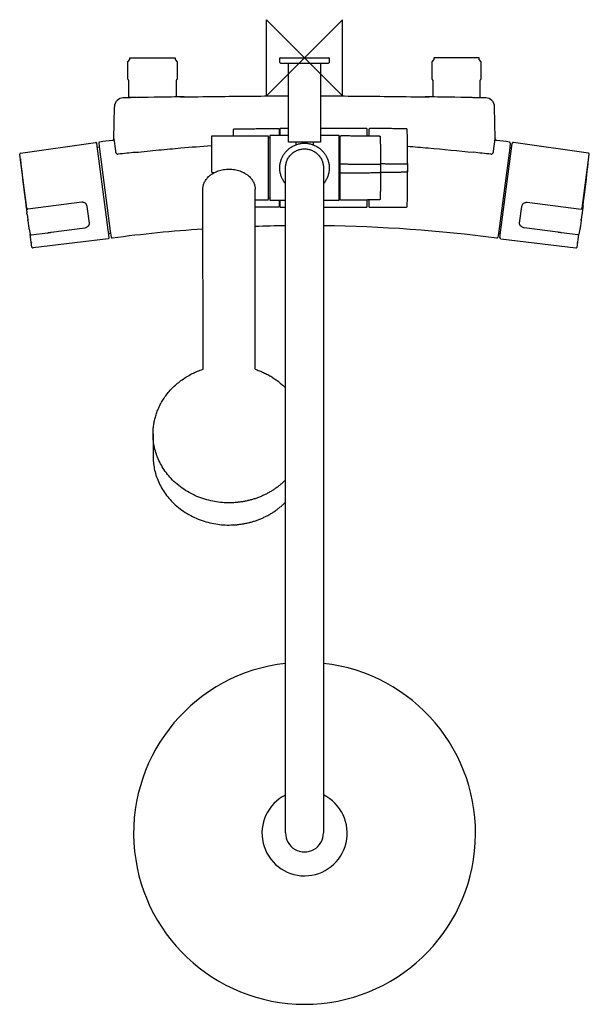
# Model space of a CAD drawing. Header units: millimetres. Extents: x -150 to 150, y -498 to 20.
import ezdxf

# ---------------------------------------------------------------- set-up
doc = ezdxf.new("R2010")
doc.units = ezdxf.units.MM
doc.header["$MEASUREMENT"] = 0
doc.layers.add('ORIGIN', color=6, linetype='Continuous')
doc.layers.add('PLANNING', color=1, linetype='Continuous')

# ---------------------------------------------------------------- blocks, each defined once
blk = doc.blocks.new('731300-0011_t')
at = {"layer": 'ORIGIN'}
for p, q in [((20, 20), (-20, -20)), ((-20, 20), (20, -20)), ((-20, -20), (-20, 20)), ((20, -20), (20, 20))]:
    blk.add_line(p, q, dxfattribs=at)
at = {"layer": 'PLANNING'}
for p, q in [((-12.8, 0), (12.8, 0)), ((-93, -2.15), (-91.85, -1)), ((-93, -11.06), (-93, -2.15)), ((-93, -2.15), (-93, -2.15)), ((-91.85, -1), (-91.85, 0)), ((-91.85, 0), (-68.15, 0)), ((-68.15, 0), (-68.15, -1)), ((-68.15, -1), (-67, -2.15)), ((-67, -2.15), (-67, -11.05)), ((-13, -2.5), (-13, -0.2)), ((-12.5, -3), (-13, -2.5)), ((12.5, -3), (-12.5, -3)), ((13, -2.5), (12.5, -3)), ((13, -0.2), (13, -2.5)), ((68.15, -1), (67, -2.15)), ((67, -2.15), (67, -11.05)), ((91.85, 0), (68.15, 0)), ((68.15, 0), (68.15, -1)), ((91.85, -1), (91.85, 0)), ((93, -2.15), (91.85, -1)), ((93, -11.06), (93, -2.15)), ((93, -2.15), (93, -2.15)), ((-92.41, -21), (-92.41, -12)), ((-67.59, -12), (-67.59, -20.67)), ((67.59, -12), (67.59, -20.67)), ((92.41, -21), (92.41, -12)), ((-100.37, -42.77), (-100.07, -25.84)), ((-94.45, -21.11), (-95.36, -21.13)), ((-88.58, -21), (-92.41, -21)), ((88.58, -21), (92.41, -21)), ((95.36, -21.13), (94.51, -21.11)), ((100.36, -42.69), (100.07, -25.84)), ((-149.45, -50.22), (-110.03, -44.67)), ((-109.83, -44.69), (-110.03, -44.72)), ((-102.75, -94.62), (-109.27, -45.12)), ((-108.29, -44.97), (-107.96, -48.15)), ((-100.36, -42.69), (-99.55, -49.08)), ((99.54, -49.17), (100.36, -42.69)), ((102.75, -94.62), (109.27, -45.12)), ((108.29, -44.97), (108.05, -47.23)), ((109.83, -44.69), (110.03, -44.72)), ((149.45, -50.22), (110.03, -44.67)), ((-149.49, -53.69), (-149.88, -50.78)), ((-108.08, -47.04), (-108.99, -47.24)), ((-107.96, -48.15), (-102.27, -91.36)), ((-99.25, -50.06), (-99.24, -50.09)), ((-99.24, -50.09), (-99.2, -50.16)), ((-99.2, -50.16), (-99.18, -50.2)), ((99.18, -50.2), (99.2, -50.16)), ((99.2, -50.16), (99.24, -50.09)), ((99.24, -50.09), (99.25, -50.06)), ((108.02, -47.51), (102.1, -92.45)), ((108.05, -47.23), (108.02, -47.51)), ((108.08, -47.04), (108.99, -47.24)), ((149.49, -53.69), (149.88, -50.78)), ((-146.14, -79.17), (-149.49, -53.73)), ((146.14, -79.17), (149.49, -53.73)), ((-48.5, -60.42), (-47.35, -60.42)), ((-117.19, -76.11), (-145.56, -79.71)), ((-25.97, -74.75), (-19.25, -74.75)), ((117.19, -76.11), (145.56, -79.71)), ((-146.53, -78.74), (-146.16, -81.58)), ((-146.01, -82.55), (-145.66, -85.18)), ((-113.22, -87.1), (-114.38, -78.29)), ((-13.9, -78.75), (-25.98, -78.64)), ((113.22, -87.1), (114.38, -78.29)), ((146.01, -82.55), (145.66, -85.18)), ((146.53, -78.74), (146.16, -81.58)), ((-145.61, -85.7), (-145.62, -85.67)), ((-145.61, -85.7), (-145.24, -88.51)), ((145.61, -85.7), (145.24, -88.51)), ((145.61, -85.7), (145.62, -85.67)), ((-144.96, -90.23), (-144.38, -92.79)), ((-143.44, -99.66), (-144.32, -92.98)), ((-143.8, -93.26), (-135.19, -92.13)), ((-133.36, -91.87), (-115.62, -89.54)), ((-102.1, -92.45), (-103.03, -92.5)), ((-102.27, -91.36), (-101.77, -94.51)), ((102.1, -92.45), (101.77, -94.51)), ((102.1, -92.45), (103.03, -92.5)), ((133.36, -91.87), (115.62, -89.54)), ((143.8, -93.26), (135.19, -92.13)), ((143.44, -99.66), (144.32, -92.98)), ((144.96, -90.23), (144.38, -92.79)), ((-143.78, -97.14), (-143.78, -97.14)), ((-103.37, -95.25), (-142.88, -100.1)), ((-103.38, -95.2), (-103.18, -95.18)), ((103.38, -95.2), (103.18, -95.18)), ((103.37, -95.25), (142.88, -100.1)), ((143.78, -97.14), (143.78, -97.14)), ((-79.72, -198.01), (-79.72, -209.7))]:
    blk.add_line(p, q, dxfattribs=at)
for points in [[(-53.42, -163.95), (-53.47, -69.18)], [(-26.01, -163.95), (-25.97, -69.18)]]:
    blk.add_lwpolyline(points, dxfattribs=at)
for centre, radius, start, end in [((-12.8, -0.2), 0.2, 90, 180), ((12.8, -0.2), 0.2, 359.9926, 90.0074), ((-2.95, -4745.1), 4724.88, 90.81292, 91.10955), ((10.94, -5724.01), 5703.89, 90.747, 90.81292), ((-0.13, -4930.21), 4910.02, 89.18175, 89.25833), ((0, -4921.19), 4900.99, 88.89578, 89.18175), ((-109.76, -45.19), 0.5, 7.4889, 97.5), ((-107.8, -44.89), 0.5, 97.4869, 185.9957), ((86.85, -1526.02), 1494.37, 97.22693, 97.48691), ((-101.38, -42.67), 1.02, 340.5776, 358.9555), ((101.38, -42.67), 1.02, 181.0445, 199.4224), ((-92.62, -1570.72), 1539.44, 82.5169, 82.76927), ((107.8, -44.89), 0.5, 354.0005, 82.5169), ((109.76, -45.19), 0.5, 82.5, 172.5111), ((-149.38, -50.71), 0.5, 98.0137, 187.5121), ((-97.03, -48.87), 2.53, 184.8531, 208.2433), ((-97.97, -49.49), 1.4, 210.5139, 232.2136), ((99.44, -1856.16), 1816.15, 95.95411, 96.2451), ((-121.03, -2058.22), 2019.37, 83.76954, 84.03125), ((97.87, -49.4), 1.53, 308.7624, 328.5102), ((96.9, -48.83), 2.65, 332.3672, 352.7235), ((149.38, -50.71), 0.5, 352.4879, 81.9863), ((-149.25, -53.27), 0.299, 174.3112, 186.0166), ((719.13, 38.25), 873.49, 186.01659, 187.42384), ((-719.13, 38.25), 873.49, 352.57616, 353.98341), ((149.25, -53.27), 0.299, 353.9834, 5.6888), ((-48.52, -59.94), 0.483, 182.0269, 272.038), ((90.68, -43.63), 239.73, 187.4238, 188.2231), ((-90.68, -43.63), 239.73, 351.7769, 352.5762), ((-168.41, -85.5), 22.59, 7.5103, 9.9903), ((-145.03, -78.99), 1.13, 190.7861, 195.995), ((-145.51, -79.13), 0.628, 195.995, 223.6661), ((145.51, -79.13), 0.628, 316.3339, 344.005), ((168.41, -85.5), 22.59, 170.0097, 172.4897), ((145.03, -78.99), 1.13, 344.005, 349.2139), ((-2.23, -847.43), 758.96, 93.87011, 97.49331), ((0.52, -890.15), 801.77, 90.75167, 91.89399), ((0.5, -863.49), 775.1, 82.5347, 89.2978), ((-143.48, -97.09), 0.3, 189.0093, 200.6527), ((-103.25, -94.68), 0.5, 277.5121, 7.5), ((-101.27, -94.46), 0.5, 188.9953, 277.4933), ((101.27, -94.46), 0.5, 262.5347, 351.0018), ((103.25, -94.68), 0.5, 172.5, 262.4879), ((143.48, -97.09), 0.3, 339.3473, 350.9907), ((-142.94, -99.6), 0.5, 187.5, 276.9625), ((142.94, -99.6), 0.5, 263.0375, 352.5), ((0.05, -408.18), 89.98, 96.4116, 83.6495), ((0.04, -408.12), 22.44, 116.595, 63.6584), ((0, -408), 10, 179.9311, 179.9996), ((0, -408), 10, 179.9996, 0.0004), ((0, -408), 10, 0.0004, 0.0801)]:
    blk.add_arc(centre, radius, start, end, dxfattribs=at)
for points in [[(-8.5, -44), (-8.5, -23.5), (-8.5, -3)], [(8.5, -3), (8.5, -23.5), (8.5, -44)], [(-19.25, -41.25), (-33.97, -41.25), (-48.7, -41.25)], [(-36.82, -37.45), (-25.36, -37.35), (-13.9, -37.25)], [(-8.5, -41), (-13.4, -41), (-18.3, -41)], [(-18.3, -41), (-18.3, -58), (-18.3, -75)], [(-13.9, -37.25), (-13.9, -37.27), (-13.9, -37.3)], [(-13.9, -37.3), (-13.85, -37.3), (-13.8, -37.3)], [(-13.3, -37.8), (-13.3, -39.4), (-13.3, -41)], [(-12.7, -37.25), (-12.85, -37.4), (-13, -37.55)], [(-13, -37.55), (-13, -39.27), (-13, -41)], [(-8.5, -37.25), (-10.6, -37.25), (-12.7, -37.25)], [(32.7, -37.25), (20.6, -37.25), (8.5, -37.25)], [(18.3, -41), (13.4, -41), (8.5, -41)], [(18.3, -75), (18.3, -58), (18.3, -41)], [(19.2, -41.04), (19.25, -41.04), (19.3, -41.04)], [(19.3, -40.99), (29.33, -41.08), (39.35, -41.17)], [(19.3, -41.04), (19.3, -41.02), (19.3, -40.99)], [(33, -37.55), (32.85, -37.4), (32.7, -37.25)], [(33, -41.11), (33, -39.33), (33, -37.55)], [(33.9, -37.8), (33.9, -39.46), (33.9, -41.12)], [(34.5, -37.3), (34.45, -37.3), (34.4, -37.3)], [(34.5, -37.25), (34.5, -37.27), (34.5, -37.3)], [(53.59, -37.42), (44.04, -37.33), (34.5, -37.25)], [(-49, -41.55), (-49, -50.75), (-49, -59.96)], [(-19, -74.5), (-19, -58), (-19, -41.5)], [(-19, -42), (-18.65, -42), (-18.3, -42)], [(8, -44.5), (0, -44.5), (-8, -44.5)], [(-4.5, -44.5), (-4.5, -45.15), (-4.5, -45.8)], [(4.5, -44.5), (4.5, -45.15), (4.5, -45.8)], [(18.3, -42), (18.5, -42), (18.7, -42)], [(18.7, -74.46), (18.7, -58), (18.7, -41.54)], [(18.7, -55.91), (29.03, -56), (39.35, -56.09)], [(40, -55.75), (46.86, -55.81), (53.73, -55.87)], [(-10, -408), (-10, -233), (-10, -58)], [(10, -58), (10, -233), (10, -408)], [(18.7, -60.62), (29.03, -60.55), (39.35, -60.47)], [(40, -60.25), (46.79, -60.19), (53.59, -60.13)], [(-18.3, -74), (-18.65, -74), (-19, -74)], [(-18.3, -75), (-14.15, -75), (-10, -75)], [(-13.3, -75), (-13.3, -76.6), (-13.3, -78.2)], [(-13, -75), (-13, -76.72), (-13, -78.45)], [(10, -75), (14.15, -75), (18.3, -75)], [(18.3, -74), (18.5, -74), (18.7, -74)], [(19.3, -74.96), (19.25, -74.96), (19.2, -74.96)], [(39.35, -74.83), (29.33, -74.92), (19.3, -75.01)], [(19.3, -75.01), (19.3, -74.98), (19.3, -74.96)], [(33, -78.45), (33, -76.67), (33, -74.89)], [(33.9, -74.88), (33.9, -76.54), (33.9, -78.2)], [(-13.9, -78.7), (-13.9, -78.72), (-13.9, -78.75)], [(-13.8, -78.7), (-13.85, -78.7), (-13.9, -78.7)], [(-13, -78.45), (-12.85, -78.6), (-12.7, -78.75)], [(-12.7, -78.75), (-11.35, -78.75), (-10, -78.75)], [(10, -78.75), (21.35, -78.75), (32.7, -78.75)], [(32.7, -78.75), (32.85, -78.6), (33, -78.45)], [(34.4, -78.7), (34.45, -78.7), (34.5, -78.7)], [(34.5, -78.75), (44.04, -78.67), (53.59, -78.58)], [(34.5, -78.7), (34.5, -78.72), (34.5, -78.75)]]:
    blk.add_open_spline(points, degree=2, dxfattribs=at)
for points, weights, degree in [([(-92.41, -12), (-92.8, -11.5), (-93, -11.18), (-93, -11.06)], [1, 0.980315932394, 0.968187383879, 0.963614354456], 3), ([(-67, -11.05), (-66.99, -11.17), (-67.19, -11.49), (-67.59, -12)], [0.963379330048, 0.967761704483, 0.979968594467, 1], 3), ([(67, -11.05), (66.99, -11.17), (67.19, -11.49), (67.59, -12)], [0.963379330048, 0.967761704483, 0.979968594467, 1], 3), ([(92.41, -12), (92.8, -11.5), (93, -11.18), (93, -11.06)], [1, 0.980315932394, 0.968187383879, 0.963614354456], 3), ([(-48.7, -41.25), (-49, -41.25), (-49, -41.55)], [1, 0.707638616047, 1], 2), ([(-37.4, -41.25), (-37.36, -39.59), (-37.31, -37.94)], [1, 0.999997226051, 1], 2), ([(-13.8, -37.3), (-13.3, -37.3), (-13.3, -37.8)], [1, 0.707106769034, 1], 2), ([(18.7, -41.54), (18.7, -41.04), (19.2, -41.04)], [1, 0.707106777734, 1], 2), ([(34.4, -37.3), (33.9, -37.3), (33.9, -37.8)], [1, 0.707106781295, 1], 2), ([(39.35, -41.17), (39.84, -41.17), (39.85, -41.66)], [1, 0.71678819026, 1], 2), ([(54.08, -37.91), (54.07, -37.42), (53.59, -37.42)], [1, 0.718001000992, 1], 2), ([(54.08, -78.09), (54.53, -58), (54.08, -37.91)], [1, 0.999750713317, 1], 2), ([(-8, -44.5), (-8.5, -44.5), (-8.5, -44)], [1, 0.707106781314, 1], 2), ([(8.5, -44), (8.5, -44.5), (8, -44.5)], [1, 0.707106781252, 1], 2), ([(39.85, -41.66), (40.15, -58), (39.85, -74.34)], [1, 0.999822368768, 1], 2), ([(39.35, -56.09), (39.93, -56.09), (40, -56.67)], [1, 0.746127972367, 1], 2), ([(53.73, -55.87), (54.25, -55.87), (54.3, -56.39)], [1, 0.745997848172, 1], 2), ([(39.35, -60.47), (39.98, -60.47), (40, -59.84)], [1, 0.717734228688, 1], 2), ([(53.59, -60.13), (54.3, -60.13), (54.3, -59.42)], [1, 0.710558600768, 1], 2), ([(-19.25, -74.75), (-19, -74.75), (-19, -74.5)], [1, 0.707191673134, 1], 2), ([(19.2, -74.96), (18.7, -74.96), (18.7, -74.46)], [1, 0.707106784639, 1], 2), ([(39.85, -74.34), (39.84, -74.83), (39.35, -74.83)], [1, 0.716788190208, 1], 2), ([(-13.3, -78.2), (-13.3, -78.7), (-13.8, -78.7)], [1, 0.707114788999, 1], 2), ([(33.9, -78.2), (33.9, -78.7), (34.4, -78.7)], [1, 0.707106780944, 1], 2), ([(53.59, -78.58), (54.07, -78.58), (54.08, -78.09)], [1, 0.71800100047, 1], 2), ([(-145.66, -85.18), (-145.59, -85.68), (-145.61, -85.7)], [1, 0.865888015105, 1], 2), ([(145.66, -85.18), (145.59, -85.68), (145.61, -85.7)], [1, 0.865888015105, 1], 2), ([(-26.01, -163.95), (-16.66, -167.04), (-10, -173.75)], [0.895380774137, 0.848631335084, 0.854132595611], 2)]:
    blk.add_rational_spline(points, weights, degree=degree, dxfattribs=at)
for points, degree, knots in [([(-65.62, -20.64), (-59.16, -20.55), (-46.85, -20.39), (-29.42, -20.21), (-16.84, -20.12), (-10.11, -20.09), (-8.5, -20.09)], 3, [0, 0, 0, 0, 19.369345, 36.944516, 52.283398, 57.119064, 57.119064, 57.119064, 57.119064]), ([(8.5, -20.09), (10.11, -20.09), (16.84, -20.12), (29.42, -20.21), (46.85, -20.39), (59.16, -20.55), (65.62, -20.64)], 3, [74.119098, 74.119098, 74.119098, 74.119098, 78.954728, 94.29361, 111.868781, 131.237529, 131.237529, 131.237529, 131.237529]), ([(-95.36, -21.13), (-96.6, -21.15), (-97.8, -21.67), (-99.53, -23.4), (-100.05, -24.61), (-100.07, -25.84)], 3, [31.9365434, 31.9365434, 31.9365434, 31.9365434, 32.4365434, 32.4365434, 32.9365434, 32.9365434, 32.9365434, 32.9365434]), ([(100.07, -25.84), (100.05, -24.61), (99.53, -23.4), (97.8, -21.67), (96.6, -21.15), (95.36, -21.13)], 3, [16.851354, 16.851354, 16.851354, 16.851354, 17.351354, 17.351354, 17.851354, 17.851354, 17.851354, 17.851354]), ([(-37.31, -37.94), (-37.31, -37.85), (-37.31, -37.77), (-37.27, -37.59), (-37.16, -37.49), (-36.98, -37.45), (-36.9, -37.45), (-36.82, -37.45)], 5, [3.315494, 3.315494, 3.315494, 3.315494, 3.315494, 3.315494, 3.815494, 3.815494, 4.315494, 4.315494, 4.315494, 4.315494, 4.315494, 4.315494]), ([(-101.14, -43.53), (-101.1, -43.52), (-101.02, -43.51), (-100.87, -43.46), (-100.7, -43.36), (-100.55, -43.23), (-100.47, -43.11), (-100.43, -43.04), (-100.42, -43.01)], 3, [7.5530881, 7.5530881, 7.5530881, 7.5530881, 7.6712998, 7.7887875, 8.0239074, 8.2582686, 8.3728789, 8.4756208, 8.4756208, 8.4756208, 8.4756208]), ([(-88.95, -49.8), (-84.87, -49.37), (-76.92, -48.57), (-63.61, -47.34), (-54.36, -46.6), (-49, -46.22)], 3, [25.965339, 25.965339, 25.965339, 25.965339, 38.263373, 49.94647, 66.078579, 66.078579, 66.078579, 66.078579]), ([(54.23, -46.61), (57.85, -46.89), (69.43, -47.84), (81, -48.97), (88.95, -49.8)], 3, [47.444998, 47.444998, 47.444998, 47.444998, 58.329803, 82.310933, 82.310933, 82.310933, 82.310933]), ([(100.42, -43.01), (100.43, -43.04), (100.47, -43.11), (100.55, -43.23), (100.76, -43.42), (100.98, -43.51), (101.14, -43.53)], 3, [99.8543644, 99.8543644, 99.8543644, 99.8543644, 99.9571059, 100.0717163, 100.3060774, 100.7768967, 100.7768967, 100.7768967, 100.7768967]), ([(-98.83, -50.59), (-98.8, -50.62), (-98.75, -50.65), (-98.63, -50.72), (-98.49, -50.78), (-98.3, -50.8), (-98.18, -50.79), (-98.12, -50.78)], 3, [15.9884086, 15.9884086, 15.9884086, 15.9884086, 16.0935728, 16.1911523, 16.3768567, 16.5617677, 16.7414216, 16.7414216, 16.7414216, 16.7414216]), ([(98.12, -50.78), (98.15, -50.78), (98.21, -50.79), (98.33, -50.8), (98.55, -50.77), (98.73, -50.68), (98.83, -50.59)], 3, [91.5348509, 91.5348509, 91.5348509, 91.5348509, 91.61741, 91.7145048, 91.8994158, 92.2878637, 92.2878637, 92.2878637, 92.2878637]), ([(-146.38, -77.61), (-146.41, -77.63), (-146.46, -77.67), (-146.55, -77.79), (-146.59, -77.92), (-146.6, -78.08), (-146.59, -78.23), (-146.57, -78.46), (-146.54, -78.64), (-146.53, -78.74)], 3, [0, 0, 0, 0, 0.106228, 0.212877, 0.427411, 0.527461, 0.668842, 0.898297, 1.206766, 1.206766, 1.206766, 1.206766]), ([(-114.38, -78.29), (-114.42, -77.96), (-114.65, -77.33), (-115.31, -76.57), (-116.06, -76.19), (-116.71, -76.08), (-117.03, -76.08), (-117.19, -76.11)], 3, [49.080223, 49.080223, 49.080223, 49.080223, 50.061922, 51.058491, 52.047147, 52.533822, 53.019125, 53.019125, 53.019125, 53.019125]), ([(114.38, -78.29), (114.42, -77.96), (114.65, -77.33), (115.31, -76.57), (116.06, -76.19), (116.71, -76.08), (117.03, -76.08), (117.19, -76.11)], 3, [49.080223, 49.080223, 49.080223, 49.080223, 50.061922, 51.058491, 52.047147, 52.533822, 53.019125, 53.019125, 53.019125, 53.019125]), ([(146.38, -77.61), (146.41, -77.63), (146.46, -77.67), (146.55, -77.79), (146.59, -77.92), (146.6, -78.08), (146.59, -78.23), (146.57, -78.46), (146.54, -78.64), (146.53, -78.74)], 3, [0, 0, 0, 0, 0.106228, 0.212877, 0.427411, 0.527461, 0.668842, 0.898297, 1.206766, 1.206766, 1.206766, 1.206766]), ([(-145.96, -79.56), (-145.95, -79.57), (-145.92, -79.6), (-145.86, -79.65), (-145.75, -79.71), (-145.64, -79.72), (-145.57, -79.71)], 3, [0.4056241, 0.4056241, 0.4056241, 0.4056241, 0.4627577, 0.5191678, 0.6289263, 0.8410898, 0.8410898, 0.8410898, 0.8410898]), ([(145.96, -79.56), (145.95, -79.57), (145.92, -79.6), (145.86, -79.65), (145.75, -79.71), (145.64, -79.72), (145.57, -79.71)], 3, [0.4056241, 0.4056241, 0.4056241, 0.4056241, 0.4627577, 0.5191678, 0.6289263, 0.8410898, 0.8410898, 0.8410898, 0.8410898]), ([(-145.62, -85.67), (-145.62, -85.66), (-145.62, -85.62), (-145.64, -85.55), (-145.64, -85.46), (-145.65, -85.35), (-145.66, -85.25), (-145.66, -85.18), (-145.66, -85.16)], 3, [8.7842341, 8.7842341, 8.7842341, 8.7842341, 8.8004753, 8.8996634, 8.987988, 9.0773563, 9.2384246, 9.2877605, 9.2877605, 9.2877605, 9.2877605]), ([(-113.96, -88.66), (-113.89, -88.61), (-113.77, -88.5), (-113.55, -88.27), (-113.34, -87.96), (-113.21, -87.53), (-113.2, -87.24), (-113.22, -87.1)], 3, [38.386461, 38.386461, 38.386461, 38.386461, 38.636825, 38.876014, 39.324016, 39.760375, 40.192495, 40.192495, 40.192495, 40.192495]), ([(113.96, -88.66), (113.89, -88.61), (113.77, -88.5), (113.55, -88.27), (113.34, -87.96), (113.21, -87.53), (113.2, -87.24), (113.22, -87.1)], 3, [38.386461, 38.386461, 38.386461, 38.386461, 38.636825, 38.876014, 39.324016, 39.760375, 40.192495, 40.192495, 40.192495, 40.192495]), ([(145.62, -85.67), (145.62, -85.66), (145.62, -85.62), (145.64, -85.55), (145.64, -85.46), (145.65, -85.35), (145.66, -85.25), (145.66, -85.18), (145.66, -85.16)], 3, [8.7842341, 8.7842341, 8.7842341, 8.7842341, 8.8004753, 8.8996634, 8.987988, 9.0773563, 9.2384246, 9.2877605, 9.2877605, 9.2877605, 9.2877605]), ([(-145.24, -88.51), (-145.23, -88.59), (-145.21, -88.75), (-145.17, -89.07), (-145.1, -89.46), (-145.03, -89.87), (-144.98, -90.12), (-144.96, -90.23)], 3, [2.835209, 2.835209, 2.835209, 2.835209, 3.071844, 3.312876, 3.811331, 4.254466, 4.576044, 4.576044, 4.576044, 4.576044]), ([(-144.38, -92.79), (-144.37, -92.83), (-144.35, -92.91), (-144.3, -93.03), (-144.19, -93.16), (-144.01, -93.26), (-143.87, -93.27), (-143.8, -93.26)], 3, [7.2076537, 7.2076537, 7.2076537, 7.2076537, 7.3308227, 7.4283803, 7.6270448, 7.8304479, 8.0331419, 8.0331419, 8.0331419, 8.0331419]), ([(-135.19, -92.13), (-135.03, -92.11), (-134.56, -92.04), (-133.95, -91.95), (-133.49, -91.89), (-133.36, -91.87)], 3, [16.722569, 16.722569, 16.722569, 16.722569, 17.183492, 18.170779, 18.563564, 18.563564, 18.563564, 18.563564]), ([(-115.62, -89.54), (-115.46, -89.52), (-115.15, -89.45), (-114.56, -89.21), (-114.17, -88.91), (-113.96, -88.67), (-113.96, -88.66)], 3, [36.456722, 36.456722, 36.456722, 36.456722, 36.94177, 37.421, 38.346822, 38.386461, 38.386461, 38.386461, 38.386461]), ([(115.62, -89.54), (115.46, -89.52), (115.15, -89.45), (114.56, -89.21), (114.17, -88.91), (113.96, -88.67), (113.96, -88.66)], 3, [36.456722, 36.456722, 36.456722, 36.456722, 36.94177, 37.421, 38.346822, 38.386461, 38.386461, 38.386461, 38.386461]), ([(135.19, -92.13), (135.03, -92.11), (134.56, -92.04), (133.95, -91.95), (133.49, -91.89), (133.36, -91.87)], 3, [16.722569, 16.722569, 16.722569, 16.722569, 17.183492, 18.170779, 18.563564, 18.563564, 18.563564, 18.563564]), ([(144.38, -92.79), (144.37, -92.83), (144.35, -92.91), (144.3, -93.03), (144.19, -93.16), (144.01, -93.26), (143.87, -93.27), (143.8, -93.26)], 3, [7.2076537, 7.2076537, 7.2076537, 7.2076537, 7.3308227, 7.4283803, 7.6270448, 7.8304479, 8.0331419, 8.0331419, 8.0331419, 8.0331419]), ([(145.24, -88.51), (145.23, -88.59), (145.21, -88.75), (145.17, -89.07), (145.1, -89.46), (145.03, -89.87), (144.98, -90.12), (144.96, -90.23)], 3, [2.835209, 2.835209, 2.835209, 2.835209, 3.071844, 3.312876, 3.811331, 4.254466, 4.576044, 4.576044, 4.576044, 4.576044])]:
    blk.add_open_spline(points, degree=degree, knots=knots, dxfattribs=at)
for points, weights, knots in [([(-19, -41.5), (-19, -41.4), (-19.07, -41.32), (-19.15, -41.25), (-19.25, -41.25)], [1, 0.923856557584, 1, 0.923856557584, 1], [33.3924213, 33.3924213, 33.3924213, 33.5887645, 33.5887645, 33.7851077, 33.7851077, 33.7851077]), ([(-10, -66.31), (-15.28, -59.95), (-11.77, -52.48), (-8.26, -45), (0, -45), (8.26, -45), (11.77, -52.48), (15.28, -59.95), (10, -66.31)], [1, 0.844058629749, 1, 0.844058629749, 1, 0.844058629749, 1, 0.844058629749, 1], [0, 0, 0, 14.715716, 14.715716, 29.431431, 29.431431, 44.147147, 44.147147, 58.862862, 58.862862, 58.862862]), ([(-10, -58), (-10, -48), (0, -48), (10, -48), (10, -58)], [1, 0.707106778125, 1, 0.707106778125, 1], [0, 0, 0, 15.707963, 15.707963, 31.415927, 31.415927, 31.415927]), ([(-53.47, -69.18), (-53.47, -58.65), (-39.72, -58.65), (-25.97, -58.65), (-25.97, -69.18)], [1, 0.707106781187, 1, 0.707106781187, 1], [3.141593, 3.141593, 3.141593, 4.712389, 4.712389, 6.283185, 6.283185, 6.283185]), ([(-10, -222.28), (-21.92, -234.26), (-39.72, -234.26), (-79.72, -234.26), (-79.72, -198.01), (-79.72, -172.64), (-53.42, -163.95)], [0.854132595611, 0.844343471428, 1, 0.707106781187, 1, 0.775287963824, 0.895380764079], [7.01919, 7.01919, 7.01919, 7.853982, 7.853982, 9.424778, 9.424778, 10.629916, 10.629916, 10.629916]), ([(-79.72, -209.7), (-79.72, -245.95), (-39.72, -245.95), (-21.92, -245.95), (-10, -233.96)], [1, 0.707106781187, 1, 0.844352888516, 0.854131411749], [-3.141593, -3.141593, -3.141593, -1.570796, -1.570796, -0.736056, -0.736056, -0.736056])]:
    blk.add_rational_spline(points, weights, degree=2, knots=knots, dxfattribs=at)

msp = doc.modelspace()

# ---------------------------------------------------------------- block references
msp.add_blockref('731300-0011_t', (0, 0))

doc.saveas('drawing.dxf')
